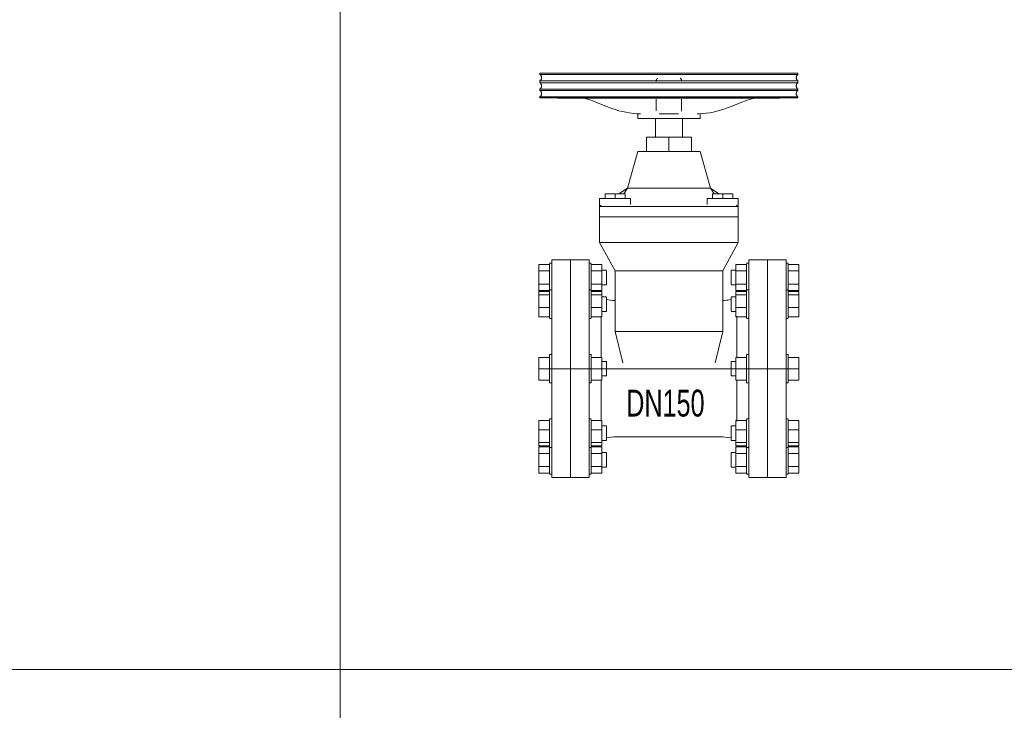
# Model space of a CAD drawing. Header units: millimetres. Extents: x 2339 to 23224, y 1509 to 18979.
# Tile 6 of 124: x 3738 to 5136, y 5151 to 6133. Entities that reach past the tile are written whole.
import ezdxf

# ---------------------------------------------------------------- set-up
doc = ezdxf.new("R2010")
doc.units = ezdxf.units.MM
doc.set_wipeout_variables(frame=1)
doc.layers.get('0').update_dxf_attribs({"lineweight": 0})
doc.styles.add('DISOCP', font='disocp.shx', dxfattribs={"width": 0.6})

# ---------------------------------------------------------------- blocks, each defined once
blk = doc.blocks.new('*U135')
blk.add_wipeout([(-78.8, -105), (-114.8, -105), (-114.8, -101.73), (-116.85, -101.73), (-116.85, -100.61), (-127.17, -100.61), (-127.17, -50.05), (-116.85, -50.05), (-116.85, -48.5), (-114.8, -48.5), (-114.8, -13.73), (-116.85, -13.73), (-116.85, -10.92), (-127.17, -10.92), (-127.17, 10.92), (-116.85, 10.92), (-116.85, 13.73), (-114.8, 13.73), (-114.8, 48.5), (-116.85, 48.5), (-116.85, 50.05), (-127.17, 50.05), (-127.17, 100.61), (-116.85, 100.61), (-116.85, 101.73), (-114.8, 101.73), (-114.8, 105), (-78.8, 105), (-78.8, 101.73), (-76.66, 101.73), (-76.66, 100.61), (-66.43, 100.61), (-66.43, 95.01), (-61.96, 95.01), (-61.96, 80.99), (-66.43, 80.99), (-66.43, 69.24), (-61.96, 69.24), (-61.96, 66.71), (-53.7, 65.74), (-53.7, 94.3), (-68.62, 121.63), (-68.64, 164.15), (-63.38, 164.15), (-63.38, 168.75), (-49.99, 168.75), (-41.8, 174.08), (-31.8, 209.65), (-23.45, 209.65), (-23.45, 223.41), (-14.8, 223.41), (-14.8, 241.53), (-31.8, 241.53), (-31.6, 245.99), (-36.16, 246.34), (-41.45, 247.07), (-46.68, 248.08), (-51.84, 249.43), (-55.23, 250.5), (-60.24, 252.33), (-66.23, 254.75), (-70.55, 256.5), (-76.1, 258.62), (-79.67, 259.8), (-83.64, 260.94), (-126.18, 261.48), (-126.18, 285), (122.58, 285), (122.58, 261.48), (106.34, 261.48), (105.27, 260.94), (79.32, 260.76), (73.92, 259.11), (70.39, 257.84), (65.09, 255.74), (62.63, 254.75), (59.12, 253.33), (55.65, 251.94), (51.3, 250.37), (47.9, 249.32), (42.73, 248.02), (39.25, 247.31), (35.74, 246.74), (32.21, 246.32), (28.2, 246.01), (28.2, 241.53), (11.2, 241.53), (11.2, 223.41), (19.85, 223.41), (19.85, 209.65), (28.2, 209.65), (38.2, 174.08), (45.2, 168.75), (59.78, 168.75), (59.78, 164.15), (65.04, 164.15), (65.06, 121.63), (50.02, 94.3), (50.67, 65.79), (51.32, 65.83), (52.52, 65.95), (54.3, 66.15), (54.88, 66.22), (57.41, 66.58), (58.36, 66.58), (58.36, 69.24), (62.83, 69.24), (62.83, 80.99), (58.36, 80.99), (58.36, 95.01), (62.83, 95.01), (62.83, 100.61), (73.06, 100.61), (73.06, 101.73), (75.2, 101.73), (75.2, 105), (111.2, 105), (111.2, 101.73), (113.25, 101.73), (113.25, 100.61), (123.57, 100.61), (123.57, 50.05), (113.25, 50.05), (113.25, 48.5), (111.2, 48.5), (111.2, 13.73), (113.25, 13.73), (113.25, 10.92), (123.57, 10.92), (123.57, -10.92), (113.25, -10.92), (113.25, -13.73), (111.2, -13.73), (111.2, -48.5), (113.25, -48.5), (113.25, -50.05), (123.57, -50.05), (123.57, -100.61), (113.25, -100.61), (113.25, -101.73), (111.2, -101.73), (111.2, -105), (75.2, -105), (75.2, -101.73), (73.06, -101.73), (73.06, -100.61), (62.83, -100.61), (62.83, -95.01), (58.36, -95.01), (58.36, -80.99), (62.83, -80.99), (62.83, -69.24), (58.36, -69.24), (58.36, -66.71), (52.5, -65.93), (48.91, -65.7), (-50.13, -65.64), (-57.31, -66.07), (-60.22, -66.47), (-61.96, -66.71), (-61.96, -69.24), (-66.43, -69.24), (-66.43, -80.99), (-61.96, -80.99), (-61.96, -95.01), (-66.43, -95.01), (-66.43, -100.61), (-76.66, -100.61), (-76.66, -101.73), (-78.8, -101.73)])
for p, q in [((-126.18, 285), (-126.18, 283.91)), ((122.58, 285), (-126.18, 285)), ((122.58, 283.91), (122.58, 285)), ((122.58, 283.91), (-126.18, 283.91)), ((-126.18, 277.74), (-126.18, 275.87)), ((122.58, 277.74), (-126.18, 277.74)), ((122.58, 275.87), (-126.18, 275.87)), ((10.4, 277.8), (10.4, 277.77)), ((10.4, 277.77), (10.4, 277.68)), ((122.58, 275.87), (122.58, 277.74)), ((-126.18, 269.7), (-126.18, 268.45)), ((-126.18, 269.7), (122.58, 269.7)), ((122.58, 268.45), (-126.18, 268.45)), ((122.58, 268.45), (122.58, 269.7)), ((-126.18, 262.29), (-126.18, 261.48)), ((-126.18, 262.29), (122.58, 262.29)), ((122.58, 261.48), (-126.18, 261.48)), ((-108.87, 260.94), (105.27, 260.94)), ((-72.23, 257.17), (-60.24, 252.33)), ((-14.04, 259.96), (-14.04, 255.11)), ((10.4, 255.11), (10.4, 259.96)), ((56.64, 252.33), (68.63, 257.17)), ((122.58, 261.48), (122.58, 262.29)), ((-14, 248.82), (-14, 248.86)), ((10.4, 248.86), (10.4, 248.92)), ((10.43, 248.74), (10.43, 248.62)), ((10.44, 249.03), (10.44, 248.88)), ((-31.8, 246.36), (-31.8, 241.53)), ((28.2, 241.53), (-31.8, 241.53)), ((-14.8, 241.53), (-14.8, 223.41)), ((-11.04, 245.86), (7.4, 245.86)), ((11.2, 223.41), (11.2, 241.53)), ((28.2, 241.53), (28.2, 246.36)), ((-23.45, 223.41), (-1.8, 223.41)), ((-23.45, 209.65), (-23.45, 223.41)), ((-1.8, 223.41), (19.85, 223.41)), ((-1.8, 209.65), (-1.8, 223.41)), ((19.85, 223.41), (19.85, 209.65)), ((-31.8, 209.65), (-41.8, 174.08)), ((-31.8, 209.65), (28.2, 209.65)), ((38.2, 174.08), (28.2, 209.65)), ((-41.8, 174.08), (-49.99, 168.75)), ((-45.41, 168.75), (-41.8, 174.08)), ((38.2, 174.08), (-41.8, 174.08)), ((-41.8, 174.08), (38.2, 174.08)), ((46.39, 168.75), (38.2, 174.08)), ((38.2, 174.08), (41.81, 168.75)), ((-68.64, 164.15), (-68.64, 156.63)), ((-68.64, 164.15), (-38.68, 164.15)), ((-63.38, 168.75), (-53.66, 168.75)), ((-63.38, 164.15), (-63.38, 168.75)), ((-53.66, 168.75), (-43.94, 168.75)), ((-53.66, 164.15), (-53.66, 168.75)), ((-43.94, 164.15), (-43.94, 168.75)), ((-38.68, 158.51), (-38.68, 164.15)), ((35.08, 164.15), (35.08, 158.51)), ((35.08, 164.15), (65.04, 164.15)), ((40.34, 168.75), (50.06, 168.75)), ((40.34, 164.15), (40.34, 168.75)), ((50.06, 168.75), (59.78, 168.75)), ((50.06, 164.15), (50.06, 168.75)), ((59.78, 164.15), (59.78, 168.75)), ((65.04, 156.63), (65.04, 164.15)), ((-66.63, 156.63), (-68.64, 156.63)), ((-67.07, 157.64), (-68.62, 156.63)), ((-68.62, 156.63), (-68.62, 146.45)), ((-68.11, 156.63), (-66.63, 156.63)), ((-64.25, 156.63), (-66.62, 156.63)), ((-66.61, 156.63), (-64.25, 156.63)), ((-64.23, 156.63), (-61.15, 156.63)), ((-61.15, 156.63), (-64.23, 156.63)), ((-61.12, 156.63), (-57.54, 156.63)), ((-57.54, 156.63), (-61.12, 156.63)), ((-57.5, 156.63), (-53.66, 156.63)), ((-53.66, 156.63), (-57.5, 156.63)), ((-53.62, 156.63), (50.02, 156.63)), ((50.02, 156.63), (-53.62, 156.63)), ((50.06, 156.63), (60.63, 156.63)), ((57.55, 156.63), (50.06, 156.63)), ((60.63, 156.63), (57.56, 156.63)), ((60.67, 156.63), (65.06, 156.63)), ((63.03, 156.63), (60.67, 156.63)), ((65.02, 156.63), (63.48, 157.64)), ((65.06, 146.45), (65.06, 156.63)), ((-53.62, 146.45), (-68.62, 146.45)), ((-68.62, 146.45), (-68.62, 121.63)), ((-68.62, 146.45), (-53.62, 146.45)), ((50.06, 146.45), (-53.62, 146.45)), ((-53.62, 146.45), (50.06, 146.45)), ((65.06, 146.45), (50.06, 146.45)), ((50.06, 146.45), (65.06, 146.45)), ((65.06, 121.63), (65.06, 146.45)), ((-68.62, 121.63), (-53.62, 94.3)), ((-53.62, 121.63), (-68.62, 121.63)), ((-53.62, 121.63), (50.02, 121.63)), ((50.06, 121.63), (-53.62, 121.63)), ((50.02, 94.3), (65.02, 121.63)), ((60.63, 121.63), (50.06, 121.63)), ((65.06, 121.63), (60.67, 121.63)), ((-96.8, 105), (-114.8, 105)), ((-114.8, -105), (-114.8, 105)), ((-78.8, 105), (-96.8, 105)), ((-96.8, -105), (-96.8, 105)), ((-96.8, 105), (-96.8, -105)), ((-78.8, 105), (-78.8, -105)), ((93.2, 105), (75.2, 105)), ((75.2, -105), (75.2, 105)), ((93.2, 105), (93.2, -105)), ((111.2, 105), (93.2, 105)), ((93.2, -105), (93.2, 105)), ((111.2, 105), (111.2, -105)), ((-127.17, 94.3), (-127.17, 100.61)), ((-127.17, 100.61), (-116.85, 100.61)), ((-114.8, 101.73), (-116.85, 101.73)), ((-116.85, 88), (-116.85, 101.26)), ((-76.66, 101.73), (-78.8, 101.73)), ((-76.66, 101.26), (-76.66, 88)), ((-76.66, 100.61), (-66.43, 100.61)), ((-66.43, 100.61), (-66.43, 94.3)), ((-61.96, 95.01), (-66.43, 95.01)), ((62.83, 95.01), (58.36, 95.01)), ((62.83, 94.3), (62.83, 100.61)), ((62.83, 100.61), (73.06, 100.61)), ((75.2, 101.73), (73.06, 101.73)), ((73.06, 88), (73.06, 101.26)), ((113.25, 101.73), (111.2, 101.73)), ((113.25, 101.26), (113.25, 88)), ((113.25, 100.61), (123.57, 100.61)), ((123.57, 100.61), (123.57, 94.3)), ((-127.17, 81.7), (-127.17, 94.3)), ((-127.17, 94.3), (-116.85, 94.3)), ((-116.85, 75.38), (-116.85, 88)), ((-76.66, 94.3), (-66.43, 94.3)), ((-76.66, 88), (-76.66, 75.38)), ((-66.43, 94.3), (-66.43, 81.7)), ((-61.96, 94.77), (-61.96, 88)), ((-61.96, 88), (-61.96, 81.23)), ((-53.62, 94.3), (-53.62, 36.04)), ((-53.62, 94.3), (-38.62, 94.3)), ((-38.62, 94.3), (-53.62, 94.3)), ((-38.62, 94.3), (35.02, 94.3)), ((35.02, 94.3), (-38.62, 94.3)), ((35.02, 94.3), (50.02, 94.3)), ((50.02, 94.3), (35.02, 94.3)), ((50.02, 36.04), (50.02, 94.3)), ((58.36, 88), (58.36, 94.77)), ((58.36, 81.23), (58.36, 88)), ((62.83, 81.7), (62.83, 94.3)), ((62.83, 94.3), (73.06, 94.3)), ((73.06, 75.38), (73.06, 88)), ((113.25, 94.3), (123.57, 94.3)), ((113.25, 88), (113.25, 75.38)), ((123.57, 94.3), (123.57, 81.7)), ((-127.17, 75.39), (-127.17, 81.7)), ((-127.17, 81.7), (-116.85, 81.7)), ((-114.8, 75.95), (-116.85, 75.95)), ((-76.66, 75.95), (-78.8, 75.95)), ((-76.66, 81.7), (-66.43, 81.7)), ((-66.43, 81.7), (-66.43, 75.39)), ((-66.43, 80.99), (-61.96, 80.99)), ((58.36, 80.99), (62.83, 80.99)), ((62.83, 75.39), (62.83, 81.7)), ((62.83, 81.7), (73.06, 81.7)), ((75.2, 75.95), (73.06, 75.95)), ((113.25, 75.95), (111.2, 75.95)), ((113.25, 81.7), (123.57, 81.7)), ((123.57, 81.7), (123.57, 75.39)), ((-127.17, 75.39), (-116.85, 75.39)), ((-127.17, 71.14), (-127.17, 74.4)), ((-127.17, 74.4), (-116.85, 74.4)), ((-127.17, 58.96), (-127.17, 71.14)), ((-127.17, 71.14), (-116.85, 71.14)), ((-116.85, 52.52), (-116.85, 75.49)), ((-76.66, 75.49), (-76.66, 52.52)), ((-76.66, 75.39), (-66.43, 75.39)), ((-76.66, 74.4), (-66.43, 74.4)), ((-76.66, 71.14), (-66.43, 71.14)), ((-66.43, 74.4), (-66.43, 71.14)), ((-66.43, 71.14), (-66.43, 58.96)), ((-61.96, 69.24), (-66.43, 69.24)), ((-61.96, 69.24), (-66.43, 69.24)), ((-61.96, 69), (-61.96, 69)), ((-61.96, 69), (-61.96, 57.27)), ((-58.48, 66.22), (-61.96, 66.71)), ((58.36, 66.71), (54.88, 66.22)), ((62.83, 69.24), (58.36, 69.24)), ((62.83, 69.24), (58.36, 69.24)), ((58.36, 69), (58.36, 69)), ((58.36, 57.27), (58.36, 69)), ((62.83, 75.39), (73.06, 75.39)), ((62.83, 71.14), (62.83, 74.4)), ((62.83, 74.4), (73.06, 74.4)), ((62.83, 58.96), (62.83, 71.14)), ((62.83, 71.14), (73.06, 71.14)), ((73.06, 52.52), (73.06, 75.49)), ((113.25, 75.49), (113.25, 52.52)), ((113.25, 75.39), (123.57, 75.39)), ((113.25, 74.4), (123.57, 74.4)), ((113.25, 71.14), (123.57, 71.14)), ((123.57, 74.4), (123.57, 71.14)), ((123.57, 71.14), (123.57, 58.96)), ((-127.17, 50.05), (-127.17, 58.96)), ((-127.17, 58.96), (-116.85, 58.96)), ((-76.66, 58.96), (-66.43, 58.96)), ((-66.43, 58.96), (-66.43, 50.05)), ((-61.96, 57.27), (-61.96, 55.45)), ((58.36, 55.45), (58.36, 57.27)), ((62.83, 50.05), (62.83, 58.96)), ((62.83, 58.96), (73.06, 58.96)), ((113.25, 58.96), (123.57, 58.96)), ((123.57, 58.96), (123.57, 50.05)), ((-127.17, 50.05), (-116.85, 50.05)), ((-116.85, 48.97), (-116.85, 52.52)), ((-116.85, 48.5), (-114.8, 48.5)), ((-78.8, 48.5), (-76.66, 48.5)), ((-76.66, 52.52), (-76.66, 48.97)), ((-76.66, 50.05), (-66.43, 50.05)), ((-67.12, 11.15), (-67.12, 50.61)), ((-66.43, 55.21), (-61.96, 55.21)), ((58.36, 55.21), (62.83, 55.21)), ((62.83, 50.05), (73.06, 50.05)), ((63.52, 11.15), (63.52, 50.61)), ((73.06, 48.97), (73.06, 52.52)), ((73.06, 48.5), (75.2, 48.5)), ((111.2, 48.5), (113.25, 48.5)), ((113.25, 52.52), (113.25, 48.97)), ((113.25, 50.05), (123.57, 50.05)), ((-53.62, 36.04), (-46.29, 5.65)), ((-53.62, 36.04), (-38.62, 36.04)), ((-38.62, 36.04), (-53.62, 36.04)), ((-38.62, 36.04), (35.02, 36.04)), ((35.02, 36.04), (-38.62, 36.04)), ((35.06, 36.04), (45.64, 36.04)), ((45.63, 36.04), (35.06, 36.04)), ((42.71, 5.65), (50.06, 36.04)), ((45.67, 36.04), (50.06, 36.04)), ((-127.17, 0), (-127.17, 10.92)), ((-127.17, 10.92), (-116.85, 10.92)), ((-114.8, 13.73), (-116.85, 13.73)), ((-116.85, -13.73), (-116.85, 13.73)), ((-116.85, 13.73), (-116.85, 13.26)), ((-76.66, 13.73), (-78.8, 13.73)), ((-76.66, 13.26), (-76.66, 13.73)), ((-76.66, 13.73), (-76.66, -13.73)), ((-76.66, 10.92), (-66.43, 10.92)), ((-66.43, 10.92), (-66.43, 0)), ((62.83, 0), (62.83, 10.92)), ((62.83, 10.92), (73.06, 10.92)), ((75.2, 13.73), (73.06, 13.73)), ((73.06, -13.73), (73.06, 13.73)), ((73.06, 13.73), (73.06, 13.26)), ((113.25, 13.73), (111.2, 13.73)), ((113.25, 13.26), (113.25, 13.73)), ((113.25, 13.73), (113.25, -13.73)), ((113.25, 10.92), (123.57, 10.92)), ((123.57, 10.92), (123.57, 0)), ((-121.8, 0), (121.8, 0)), ((-61.96, 7.01), (-66.43, 7.01)), ((-61.96, 6.77), (-61.96, 7.01)), ((-61.96, 7.01), (-61.96, -7.01)), ((62.83, 7.01), (58.36, 7.01)), ((58.36, -7.01), (58.36, 7.01)), ((58.36, 7.01), (58.36, 6.77)), ((-127.17, -10.92), (-127.17, 0)), ((-127.17, 0), (-116.85, 0)), ((-114.8, 0), (111.2, 0)), ((-76.66, 0), (-66.43, 0)), ((-66.43, 0), (-66.43, -10.92)), ((-66.43, -7.01), (-61.96, -7.01)), ((-61.96, -7.01), (-61.96, -6.77)), ((58.36, -6.77), (58.36, -7.01)), ((58.36, -7.01), (62.83, -7.01)), ((62.83, -10.92), (62.83, 0)), ((62.83, 0), (73.06, 0)), ((113.25, 0), (123.57, 0)), ((123.57, 0), (123.57, -10.92)), ((-127.17, -10.92), (-116.85, -10.92)), ((-116.85, -13.26), (-116.85, -13.73)), ((-116.85, -13.73), (-114.8, -13.73)), ((-78.8, -13.73), (-76.66, -13.73)), ((-76.66, -10.92), (-66.43, -10.92)), ((-76.66, -13.73), (-76.66, -13.26)), ((-67.12, -50.61), (-67.12, -11.15)), ((62.83, -10.92), (73.06, -10.92)), ((63.52, -50.61), (63.52, -11.15)), ((73.06, -13.26), (73.06, -13.73)), ((73.06, -13.73), (75.2, -13.73)), ((111.2, -13.73), (113.25, -13.73)), ((113.25, -10.92), (123.57, -10.92)), ((113.25, -13.73), (113.25, -13.26)), ((-127.17, -58.96), (-127.17, -50.05)), ((-116.85, -50.05), (-127.17, -50.05)), ((-114.8, -48.5), (-116.85, -48.5)), ((-116.85, -52.52), (-116.85, -48.97)), ((-116.85, -75.49), (-116.85, -52.52)), ((-76.66, -48.5), (-78.8, -48.5)), ((-76.66, -48.97), (-76.66, -52.52)), ((-66.43, -50.05), (-76.66, -50.05)), ((-76.66, -52.52), (-76.66, -75.49)), ((-66.43, -50.05), (-66.43, -58.96)), ((-61.96, -55.21), (-66.43, -55.21)), ((-61.96, -55.45), (-61.96, -57.27)), ((62.83, -55.21), (58.36, -55.21)), ((58.36, -57.27), (58.36, -55.45)), ((62.83, -58.96), (62.83, -50.05)), ((73.06, -50.05), (62.83, -50.05)), ((75.2, -48.5), (73.06, -48.5)), ((73.06, -52.52), (73.06, -48.97)), ((73.06, -75.49), (73.06, -52.52)), ((113.25, -48.5), (111.2, -48.5)), ((113.25, -48.97), (113.25, -52.52)), ((123.57, -50.05), (113.25, -50.05)), ((113.25, -52.52), (113.25, -75.49)), ((123.57, -50.05), (123.57, -58.96)), ((-127.17, -71.14), (-127.17, -58.96)), ((-127.17, -58.96), (-116.85, -58.96)), ((-76.66, -58.96), (-66.43, -58.96)), ((-66.43, -58.96), (-66.43, -71.14)), ((-61.96, -57.27), (-61.96, -69)), ((-61.96, -66.71), (-58.48, -66.22)), ((-50.13, -65.64), (46.53, -65.64)), ((54.88, -66.22), (58.36, -66.71)), ((58.36, -69), (58.36, -57.27)), ((62.83, -71.14), (62.83, -58.96)), ((62.83, -58.96), (73.06, -58.96)), ((113.25, -58.96), (123.57, -58.96)), ((123.57, -58.96), (123.57, -71.14)), ((-127.17, -74.4), (-127.17, -71.14)), ((-127.17, -71.14), (-116.85, -71.14)), ((-127.17, -74.4), (-116.85, -74.4)), ((-127.17, -81.7), (-127.17, -75.39)), ((-127.17, -75.39), (-116.85, -75.39)), ((-116.85, -88), (-116.85, -75.38)), ((-76.66, -71.14), (-66.43, -71.14)), ((-76.66, -74.4), (-66.43, -74.4)), ((-76.66, -75.38), (-76.66, -88)), ((-76.66, -75.39), (-66.43, -75.39)), ((-66.43, -69.24), (-61.96, -69.24)), ((-66.43, -69.24), (-61.96, -69.24)), ((-66.43, -71.14), (-66.43, -74.4)), ((-66.43, -75.39), (-66.43, -81.7)), ((-61.96, -69), (-61.96, -69)), ((58.36, -69), (58.36, -69)), ((58.36, -69.24), (62.83, -69.24)), ((58.36, -69.24), (62.83, -69.24)), ((62.83, -74.4), (62.83, -71.14)), ((62.83, -71.14), (73.06, -71.14)), ((62.83, -74.4), (73.06, -74.4)), ((62.83, -81.7), (62.83, -75.39)), ((62.83, -75.39), (73.06, -75.39)), ((73.06, -88), (73.06, -75.38)), ((113.25, -71.14), (123.57, -71.14)), ((113.25, -74.4), (123.57, -74.4)), ((113.25, -75.38), (113.25, -88)), ((113.25, -75.39), (123.57, -75.39)), ((123.57, -71.14), (123.57, -74.4)), ((123.57, -75.39), (123.57, -81.7)), ((-127.17, -94.3), (-127.17, -81.7)), ((-116.85, -81.7), (-127.17, -81.7)), ((-116.85, -75.95), (-114.8, -75.95)), ((-78.8, -75.95), (-76.66, -75.95)), ((-66.43, -81.7), (-76.66, -81.7)), ((-61.96, -80.99), (-66.43, -80.99)), ((-66.43, -81.7), (-66.43, -94.3)), ((-61.96, -81.23), (-61.96, -88)), ((62.83, -80.99), (58.36, -80.99)), ((58.36, -88), (58.36, -81.23)), ((62.83, -94.3), (62.83, -81.7)), ((73.06, -81.7), (62.83, -81.7)), ((73.06, -75.95), (75.2, -75.95)), ((111.2, -75.95), (113.25, -75.95)), ((123.57, -81.7), (113.25, -81.7)), ((123.57, -81.7), (123.57, -94.3)), ((-127.17, -100.61), (-127.17, -94.3)), ((-127.17, -94.3), (-116.85, -94.3)), ((-116.85, -101.26), (-116.85, -88)), ((-76.66, -88), (-76.66, -101.26)), ((-76.66, -94.3), (-66.43, -94.3)), ((-66.43, -94.3), (-66.43, -100.61)), ((-61.96, -88), (-61.96, -94.77)), ((58.36, -94.77), (58.36, -88)), ((62.83, -100.61), (62.83, -94.3)), ((62.83, -94.3), (73.06, -94.3)), ((73.06, -101.26), (73.06, -88)), ((113.25, -88), (113.25, -101.26)), ((113.25, -94.3), (123.57, -94.3)), ((123.57, -94.3), (123.57, -100.61)), ((-127.17, -100.61), (-116.85, -100.61)), ((-116.85, -101.73), (-114.8, -101.73)), ((-78.8, -101.73), (-76.66, -101.73)), ((-76.66, -100.61), (-66.43, -100.61)), ((-66.43, -95.01), (-61.96, -95.01)), ((58.36, -95.01), (62.83, -95.01)), ((62.83, -100.61), (73.06, -100.61)), ((73.06, -101.73), (75.2, -101.73)), ((111.2, -101.73), (113.25, -101.73)), ((113.25, -100.61), (123.57, -100.61)), ((-114.8, -105), (-96.8, -105)), ((-96.8, -105), (-78.8, -105)), ((75.2, -105), (93.2, -105)), ((93.2, -105), (111.2, -105))]:
    blk.add_line(p, q)
at = {"flags": 128}
for points in [[(-126.18, 277.74), (-126.06, 277.83), (-125.94, 277.92), (-125.83, 278.02), (-125.72, 278.12), (-125.61, 278.23), (-125.51, 278.34), (-125.41, 278.46), (-125.32, 278.58), (-125.23, 278.7), (-125.15, 278.82), (-125.07, 278.95), (-125, 279.09), (-124.93, 279.22), (-124.87, 279.36), (-124.82, 279.5), (-124.77, 279.64), (-124.72, 279.78), (-124.68, 279.93), (-124.65, 280.08), (-124.62, 280.22), (-124.6, 280.37), (-124.59, 280.52), (-124.58, 280.67), (-124.57, 280.82), (-124.58, 280.98), (-124.59, 281.13), (-124.6, 281.28), (-124.62, 281.42), (-124.65, 281.57), (-124.68, 281.72), (-124.72, 281.87), (-124.77, 282.01), (-124.82, 282.15), (-124.87, 282.29), (-124.93, 282.43), (-125, 282.56), (-125.07, 282.7), (-125.15, 282.82), (-125.23, 282.95), (-125.32, 283.07), (-125.41, 283.19), (-125.51, 283.31), (-125.61, 283.42), (-125.72, 283.53), (-125.83, 283.63), (-125.94, 283.73), (-126.06, 283.82), (-126.18, 283.91)], [(-126.18, 269.7), (-126.06, 269.79), (-125.94, 269.88), (-125.83, 269.98), (-125.72, 270.08), (-125.61, 270.19), (-125.51, 270.3), (-125.41, 270.42), (-125.32, 270.54), (-125.23, 270.66), (-125.15, 270.79), (-125.07, 270.91), (-125, 271.05), (-124.93, 271.18), (-124.87, 271.32), (-124.82, 271.46), (-124.77, 271.6), (-124.72, 271.75), (-124.68, 271.89), (-124.65, 272.04), (-124.62, 272.19), (-124.6, 272.34), (-124.59, 272.49), (-124.58, 272.64), (-124.57, 272.79), (-124.58, 272.94), (-124.59, 273.09), (-124.6, 273.24), (-124.62, 273.39), (-124.65, 273.53), (-124.68, 273.68), (-124.72, 273.83), (-124.77, 273.97), (-124.82, 274.11), (-124.87, 274.25), (-124.93, 274.39), (-125, 274.52), (-125.07, 274.66), (-125.15, 274.79), (-125.23, 274.91), (-125.32, 275.03), (-125.41, 275.15), (-125.51, 275.27), (-125.61, 275.38), (-125.72, 275.49), (-125.83, 275.59), (-125.94, 275.69), (-126.06, 275.78), (-126.18, 275.87)], [(-14.04, 277.77), (-14.03, 277.89), (-14.03, 278.01), (-14.02, 278.12), (-14, 278.24), (-13.98, 278.36), (-13.95, 278.48), (-13.92, 278.59), (-13.88, 278.71), (-13.84, 278.82), (-13.8, 278.93), (-13.75, 279.04), (-13.7, 279.15), (-13.64, 279.26), (-13.58, 279.36), (-13.51, 279.46), (-13.44, 279.56), (-13.37, 279.65), (-13.29, 279.74), (-13.21, 279.83), (-13.13, 279.92), (-13.04, 280), (-12.95, 280.08), (-12.85, 280.15), (-12.76, 280.22)], [(-14.04, 277.18), (-14.04, 277.54), (-14.04, 277.73), (-14.04, 277.77)], [(-13.58, 279.36), (-13.51, 279.46), (-13.44, 279.56), (-13.37, 279.65), (-13.29, 279.74), (-13.21, 279.83), (-13.13, 279.92), (-13.04, 280)], [(8.99, 280.31), (9.09, 280.24), (9.19, 280.17), (9.29, 280.1), (9.38, 280.02), (9.47, 279.94), (9.55, 279.86), (9.63, 279.77), (9.71, 279.68), (9.79, 279.58), (9.86, 279.49), (9.93, 279.39), (9.99, 279.28), (10.05, 279.18), (10.1, 279.07), (10.15, 278.96), (10.2, 278.85), (10.24, 278.74), (10.27, 278.63), (10.31, 278.51), (10.33, 278.39), (10.36, 278.28), (10.38, 278.16), (10.39, 278.04), (10.4, 277.92), (10.4, 277.8), (10.4, 277.77)], [(9.38, 280.02), (9.47, 279.94), (9.55, 279.86), (9.63, 279.77), (9.71, 279.68), (9.79, 279.58), (9.86, 279.49), (9.93, 279.39)], [(10.4, 277.77), (10.4, 277.68), (10.4, 277.42)], [(122.58, 283.91), (122.46, 283.82), (122.34, 283.72), (122.23, 283.63), (122.12, 283.52), (122.01, 283.42), (121.91, 283.3), (121.81, 283.19), (121.72, 283.07), (121.63, 282.95), (121.55, 282.82), (121.47, 282.69), (121.4, 282.56), (121.33, 282.42), (121.27, 282.29), (121.22, 282.15), (121.17, 282.01), (121.12, 281.86), (121.08, 281.72), (121.05, 281.57), (121.02, 281.42), (121, 281.27), (120.99, 281.12), (120.98, 280.97), (120.97, 280.82), (120.98, 280.67), (120.99, 280.52), (121, 280.37), (121.02, 280.22), (121.05, 280.07), (121.08, 279.93), (121.12, 279.78), (121.17, 279.64), (121.22, 279.49), (121.27, 279.35), (121.33, 279.22), (121.4, 279.08), (121.47, 278.95), (121.55, 278.82), (121.63, 278.69), (121.72, 278.57), (121.81, 278.45), (121.91, 278.34), (122.01, 278.23), (122.12, 278.12), (122.23, 278.02), (122.34, 277.92), (122.46, 277.83), (122.58, 277.74)], [(122.58, 275.87), (122.46, 275.78), (122.34, 275.68), (122.23, 275.59), (122.12, 275.48), (122.01, 275.38), (121.91, 275.27), (121.81, 275.15), (121.72, 275.03), (121.63, 274.91), (121.55, 274.78), (121.47, 274.65), (121.4, 274.52), (121.33, 274.39), (121.27, 274.25), (121.22, 274.11), (121.17, 273.97), (121.12, 273.82), (121.08, 273.68), (121.05, 273.53), (121.02, 273.38), (121, 273.23), (120.99, 273.08), (120.98, 272.93), (120.97, 272.78), (120.98, 272.63), (120.99, 272.48), (121, 272.33), (121.02, 272.18), (121.05, 272.03), (121.08, 271.89), (121.12, 271.74), (121.17, 271.6), (121.22, 271.46), (121.27, 271.32), (121.33, 271.18), (121.4, 271.04), (121.47, 270.91), (121.55, 270.78), (121.63, 270.66), (121.72, 270.53), (121.81, 270.41), (121.91, 270.3), (122.01, 270.19), (122.12, 270.08), (122.23, 269.98), (122.34, 269.88), (122.46, 269.79), (122.58, 269.7)], [(-126.18, 262.29), (-126.06, 262.38), (-125.94, 262.47), (-125.83, 262.57), (-125.72, 262.67), (-125.61, 262.78), (-125.51, 262.89), (-125.41, 263), (-125.32, 263.12), (-125.23, 263.25), (-125.15, 263.37), (-125.07, 263.5), (-125, 263.63), (-124.93, 263.77), (-124.87, 263.91), (-124.82, 264.05), (-124.77, 264.19), (-124.72, 264.33), (-124.68, 264.48), (-124.65, 264.62), (-124.62, 264.77), (-124.6, 264.92), (-124.59, 265.07), (-124.58, 265.22), (-124.57, 265.37), (-124.58, 265.52), (-124.59, 265.67), (-124.6, 265.82), (-124.62, 265.97), (-124.65, 266.12), (-124.68, 266.27), (-124.72, 266.41), (-124.77, 266.56), (-124.82, 266.7), (-124.87, 266.84), (-124.93, 266.98), (-125, 267.11), (-125.07, 267.24), (-125.15, 267.37), (-125.23, 267.5), (-125.32, 267.62), (-125.41, 267.74), (-125.51, 267.85), (-125.61, 267.97), (-125.72, 268.07), (-125.83, 268.18), (-125.94, 268.27), (-126.06, 268.37), (-126.18, 268.45)], [(122.58, 268.45), (122.46, 268.36), (122.34, 268.27), (122.23, 268.17), (122.12, 268.07), (122.01, 267.96), (121.91, 267.85), (121.81, 267.74), (121.72, 267.62), (121.63, 267.49), (121.55, 267.37), (121.47, 267.24), (121.4, 267.11), (121.33, 266.97), (121.27, 266.83), (121.22, 266.69), (121.17, 266.55), (121.12, 266.41), (121.08, 266.26), (121.05, 266.12), (121.02, 265.97), (121, 265.82), (120.99, 265.67), (120.98, 265.52), (120.97, 265.37), (120.98, 265.22), (120.99, 265.07), (121, 264.92), (121.02, 264.77), (121.05, 264.62), (121.08, 264.47), (121.12, 264.33), (121.17, 264.18), (121.22, 264.04), (121.27, 263.9), (121.33, 263.76), (121.4, 263.63), (121.47, 263.5), (121.55, 263.37), (121.63, 263.24), (121.72, 263.12), (121.81, 263), (121.91, 262.89), (122.01, 262.77), (122.12, 262.67), (122.23, 262.56), (122.34, 262.47), (122.46, 262.37), (122.58, 262.29)], [(-83.64, 260.94), (-81.47, 260.36), (-77.87, 259.25), (-74.33, 257.99), (-72.23, 257.17)], [(68.63, 257.17), (72.14, 258.51), (75.71, 259.71), (79.32, 260.76), (80.02, 260.94)], [(-60.24, 252.33), (-56.92, 251.06), (-53.54, 249.93), (-50.13, 248.94), (-46.68, 248.08), (-43.2, 247.36), (-39.69, 246.78), (-36.16, 246.34), (-32.62, 246.04), (-29.07, 245.88)], [(-14.04, 255.11), (-14.04, 253.89), (-14.04, 252.79), (-14.04, 251.83), (-14.04, 251), (-14.04, 250.31), (-14.04, 249.74), (-14.04, 249.32), (-14.04, 249.03), (-14.04, 248.88), (-14.04, 248.86)], [(-14, 248.7), (-14, 248.82), (-14, 248.86)], [(10.4, 248.86), (10.4, 248.92), (10.4, 249.13), (10.4, 249.47), (10.4, 249.95), (10.4, 250.57), (10.4, 251.32), (10.4, 252.2), (10.4, 253.22), (10.4, 254.36), (10.4, 255.11)], [(25.54, 245.9), (26.89, 245.93), (30.44, 246.14), (33.98, 246.5), (37.5, 246.99), (41, 247.63), (44.47, 248.4), (47.9, 249.32), (51.3, 250.37), (54.65, 251.55), (56.64, 252.33)], [(-58.48, 66.22), (-56.1, 65.93), (-53.7, 65.74)], [(50.02, 65.75), (51.32, 65.83), (53.71, 66.07), (54.88, 66.22)], [(-50.13, -65.64), (-52.53, -65.69), (-54.92, -65.83), (-57.31, -66.07), (-58.48, -66.22)], [(54.88, -66.22), (52.5, -65.93), (50.1, -65.74), (47.71, -65.65), (46.53, -65.64)]]:
    blk.add_lwpolyline(points, dxfattribs=at)
at = {"style": 'DISOCP', "width": 0.7}
blk.add_text('DN150', height=25.914, dxfattribs=at).set_placement((-42.94, -46.13))

msp = doc.modelspace()

# ---------------------------------------------------------------- linework, layer by layer
for p, q in [((4193.1, 1508.9), (4193.1, 16868.4)), ((2339.1, 5208.9), (19193.1, 5208.9))]:
    msp.add_line(p, q)

# ---------------------------------------------------------------- block references
at = {"xscale": 1.473684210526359, "yscale": 1.473684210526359, "zscale": 1.473684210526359}
msp.add_blockref('*U135', (4662.6, 5636.4), dxfattribs=at)

doc.saveas('drawing.dxf')
